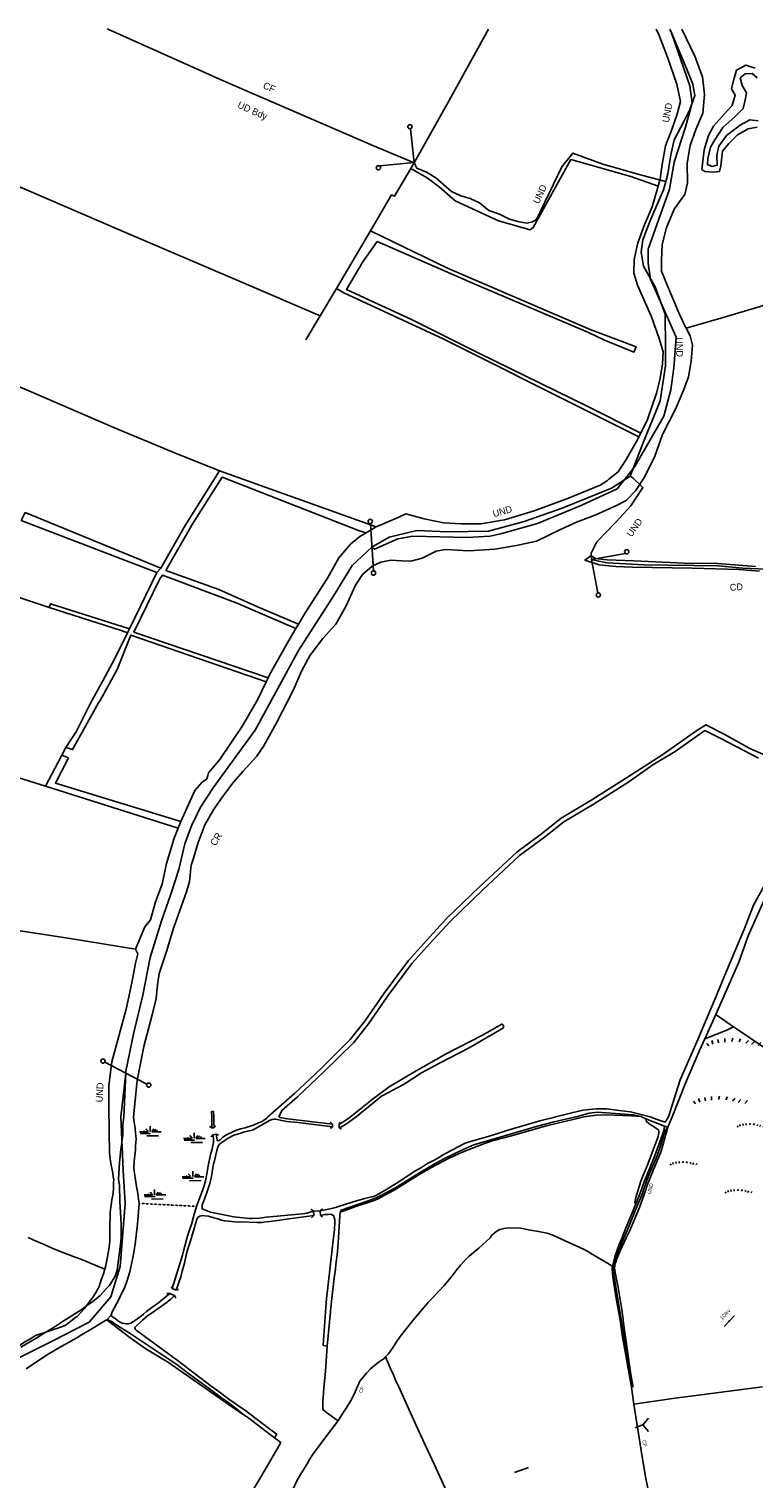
# Model space of a CAD drawing. Header units: metres. Extents: x 611948 to 1225781, y 656699 to 1316021.
# Tile 149 of 169: x 613065 to 613465, y 659243 to 660043. Entities that reach past the tile are written whole.
import ezdxf

# ---------------------------------------------------------------- set-up
doc = ezdxf.new("R2010")
doc.units = ezdxf.units.M
doc.linetypes.add('4696-07$0$PECK', pattern=[0.2, 0.1, -0.1])
for name, color, linetype in [('4696-07$0$GEN_LIN_D', 253, 'Continuous'), ('4696-07$0$GEN_PCK_D', 253, '4696-07$0$PECK'), ('4696-07$0$LAND_SYMB', 253, 'Continuous'), ('4696-07$0$POLE_SYMB', 253, 'Continuous'), ('4696-07$0$TOWNLAND', 253, 'Continuous'), ('4696-07$0$WATER_FTR', 253, 'Continuous'), ('4696-A$0$BDY_SYM', 253, 'Continuous'), ('4696-A$0$GEN_LIN_D', 253, 'Continuous'), ('4696-A$0$LAND_SYMB', 253, 'Continuous'), ('4696-A$0$MUNICIPAL', 253, 'Continuous'), ('4696-A$0$PARISH', 253, 'Continuous'), ('4696-A$0$TOWNLAND', 253, 'Continuous'), ('4696-A$0$WATER_FTR', 253, 'Continuous')]:
    doc.layers.add(name, color=color, linetype=linetype)
doc.styles.add('4696-07$0$STANDARD', font='txt')
doc.styles.add('4696-A$0$STANDARD', font='txt')

# ---------------------------------------------------------------- blocks, each defined once
blk = doc.blocks.new('4696-07$0$36', base_point=(144.988486, 310.919762))
blk.add_line((140.875383, 310.92339), (149.050238, 310.92339))
at = {"const_width": 0.539928}
blk.add_lwpolyline([(144.673376, 310.923808, 1), (145.213304, 310.923808, 1)], format="xyb", close=True, dxfattribs=at)
blk = doc.blocks.new('4696-07$0$26', base_point=(147.987073, 309.748732))
for p, q in [((148.859709, 311.899355), (148.559919, 310.99998)), ((141.664701, 310.500325), (142.264286, 309.80081)), ((143.097041, 311.29977), (143.396834, 310.300465)), ((144.762551, 311.566252), (144.962414, 310.666877)), ((146.627924, 311.832735), (146.627924, 310.833427)), ((151.024874, 311.732805), (150.625151, 310.933357)), ((153.156729, 311.29977), (152.457214, 310.600257)), ((154.722309, 310.96667), (154.022794, 310.167222)), ((156.554371, 310.700187), (155.854856, 309.900742))]:
    blk.add_line(p, q)
blk = doc.blocks.new('4696-07$0$24', base_point=(148.742646, 308.54598))
for p, q in [((148.738019, 309.135113), (148.783659, 312.069178)), ((142.941609, 308.97211), (147.596994, 308.97211)), ((143.192446, 308.085693), (148.977161, 308.085693)), ((145.680071, 309.080778), (145.132379, 309.515455)), ((147.642634, 309.135113), (146.319044, 310.602145)), ((146.958019, 306.744393), (153.393401, 306.798728)), ((149.696479, 309.135113), (150.791864, 310.54781)), ((149.696479, 308.97211), (154.853914, 308.97211)), ((150.746224, 309.298118), (151.932889, 310.330473)), ((152.024171, 309.243783), (152.754429, 309.787128))]:
    blk.add_line(p, q)
blk = doc.blocks.new('4696-07$0$37', base_point=(145.909475, 308.83511))
blk.add_line((145.962562, 308.791096), (150.424369, 308.791096))
at = {"const_width": 0.51646}
blk.add_lwpolyline([(145.704332, 308.791096, 1), (146.220792, 308.791096, 1)], format="xyb", close=True, dxfattribs=at)
blk = doc.blocks.new('4696-07$0$30', base_point=(144.876269, 313.485642))
blk.add_line((144.905875, 313.497659), (149.765037, 313.497659))
blk = doc.blocks.new('4696-07')
at = {"layer": '4696-07$0$GEN_LIN_D', "flags": 128}
for points in [[(612749.904, 659161.965), (612750.427, 659171.822), (612763.865, 659183.607), (612813.375, 659218.832), (612830.558, 659229.626), (612866.95, 659247.635), (612917.451, 659260.389), (612930.999, 659263.914), (612985.345, 659282.914), (613030.504, 659295.691), (613077.966, 659319.295), (613098.012, 659329.649), (613110.018, 659343.637), (613115.195, 659360.379), (613117.894, 659395.053), (613116.792, 659413.447), (613115.415, 659442.988)], [(613106.635, 659358.799), (613098.177, 659362.31), (613096.588, 659363.074), (613092.047, 659364.987), (613090.321, 659365.529), (613085.039, 659367.473), (613077.968, 659370.32), (613073.183, 659372.53), (613067.537, 659374.932), (613064.441, 659376.34)], [(613164.358, 659437.623), (613165.667, 659436.877)], [(613166.926, 659436.99), (613167.916, 659438.001)], [(613230.967, 659440.144), (613232.241, 659438.897)], [(613232.135, 659437.476), (613231.065, 659436.505)], [(613236.511, 659439.923), (613235.844, 659438.655)], [(613370.767, 659442.987), (613364.843, 659441.412), (613355.484, 659439.214), (613349.419, 659437.669), (613330.949, 659432.454), (613320.915, 659429.768), (613316.609, 659428.382), (613306.925, 659424.78), (613301.966, 659422.648), (613296.054, 659419.904), (613286.764, 659415.005), (613280.957, 659411.684), (613266.25, 659402.507), (613260.741, 659399.449), (613257.398, 659397.753), (613254.69, 659396.624), (613245.121, 659393.443), (613236.372, 659390.39)], [(613417.038, 659437.181), (613413.316, 659424.039), (613409.906, 659415.421), (613409.026, 659413.471), (613408.658, 659412.348), (613406.313, 659407.082), (613405.325, 659404.03), (613404.959, 659402.626), (613401.502, 659392.808), (613396.054, 659380.188), (613394.684, 659377.272), (613394.036, 659376.085), (613391.77, 659370.961), (613390.926, 659369.371), (613389.015, 659364.67), (613388.51, 659363.184), (613388.06, 659362.24), (613387.819, 659360.557), (613387.748, 659359.656), (613388.074, 659357.139), (613389.682, 659348.793), (613391.67, 659336.732), (613392.488, 659331.159), (613392.71, 659329.021), (613394.794, 659313.6), (613396.517, 659301.956), (613397.108, 659298.881), (613397.582, 659295.665), (613397.899, 659294.088), (613396.961, 659293.858)], [(613399.4, 659394.866), (613401.817, 659400.893), (613404.247, 659407.56), (613405.611, 659411.055), (613409.416, 659420.177), (613410.486, 659423.048), (613414.099, 659433.249), (613415.01, 659436.079), (613415.293, 659437.682)], [(613405.008, 659441.735), (613402.595, 659442.987)], [(613415.293, 659437.682), (613405.008, 659441.735)], [(613415.293, 659437.682), (613417.038, 659437.181)], [(613417.038, 659437.181), (613419.149, 659441.944), (613419.519, 659442.986)], [(613165.32, 659431.832), (613166.289, 659432.923)], [(613168.124, 659433.322), (613169.33, 659432.855)], [(613235.943, 659436.816), (613237.07, 659436.108)], [(613220.171, 659391.961), (613221.703, 659390.856)], [(613221.703, 659390.856), (613225.462, 659391.056)], [(613226.671, 659392.109), (613225.462, 659391.056)], [(613236.372, 659390.39), (613236.152, 659388.487), (613235.521, 659376.118), (613234.961, 659368.531), (613234.015, 659361.439), (613233.763, 659358.816), (613233.074, 659353.928), (613231.567, 659341.289), (613229.288, 659316.38)], [(613386.56, 659360.403), (613387.784, 659365.698), (613390.252, 659372.545), (613391.503, 659375.419), (613394.054, 659381.967), (613397.586, 659390.345), (613399.4, 659394.866)], [(613221.949, 659388.418), (613220.701, 659387.245)], [(613225.608, 659388.576), (613226.637, 659387.728)], [(613386.56, 659360.403), (613384.686, 659361.624), (613376.233, 659366.536), (613371.984, 659369.152), (613370.656, 659369.878), (613354.334, 659377.348), (613353.088, 659377.875), (613350.62, 659378.689), (613349.396, 659378.977), (613344.826, 659379.789), (613341.12, 659380.35), (613335.145, 659381.647), (613327.946, 659381.432), (613326.727, 659381.299), (613324.391, 659380.754), (613323.696, 659380.387), (613322.206, 659379.391), (613320.104, 659377.548), (613319.039, 659376.217), (613314.838, 659372.272), (613312.877, 659370.491), (613308.812, 659367.147), (613307.444, 659365.912), (613304.969, 659363.506), (613302.774, 659361.102), (613300.345, 659358.076), (613297.701, 659354.547), (613293.709, 659349.925), (613284.967, 659340.511), (613282.614, 659337.825), (613276.51, 659330.56), (613269.48, 659321.744), (613267.136, 659318.338), (613265.581, 659315.921), (613262.979, 659312.253), (613262.288, 659311.386), (613261.477, 659310.537)], [(613396.961, 659293.858), (613391.918, 659322.671), (613390.713, 659330.68), (613388.394, 659343.759), (613387.625, 659348.551), (613386.505, 659356.042), (613386.388, 659359.601), (613386.56, 659360.403)], [(613143.423, 659349.304), (613143.815, 659348.167)], [(613142.463, 659345.533), (613140.783, 659345.395)], [(613145.115, 659344.36), (613145.751, 659342.867)], [(613146.085, 659347.232), (613147.342, 659347.605)], [(613107.769, 659330.885), (613111.037, 659328.299), (613120.535, 659321.137), (613125.534, 659317.489), (613129.221, 659315.027), (613141.723, 659307.477), (613143.657, 659306.197), (613166.793, 659289.917), (613180.777, 659280.242), (613182.812, 659278.942)], [(613229.288, 659316.38), (613228.273, 659302.606), (613227.39, 659293.275), (613227.259, 659290.513), (613227.044, 659288.13), (613226.943, 659286.309), (613226.954, 659281.528), (613228.932, 659279.908), (613234.699, 659275.548), (613235.124, 659275.092)], [(613261.477, 659310.537), (613260.605, 659309.707), (613257.409, 659307.354), (613253.225, 659303.929), (613250.791, 659301.282), (613247.195, 659297.064), (613244.109, 659289.99), (613242.129, 659286.089), (613240.184, 659282.787), (613238.273, 659279.986), (613235.124, 659275.092)], [(613338.301, 659134.926), (613337.355, 659137.296), (613327.211, 659160.316), (613325.959, 659163.343), (613323.943, 659168.623), (613314.315, 659192.007), (613313.061, 659195.294), (613311.317, 659199.317), (613310.575, 659201.45), (613309.673, 659203.52), (613304.573, 659214.749), (613299.858, 659225.642), (613297.057, 659231.394), (613294.042, 659238.504), (613288.429, 659251.007), (613279.364, 659270.276), (613268.527, 659294.448), (613266.993, 659297.672), (613265.557, 659301.058), (613263.98, 659304.501), (613261.477, 659310.537)], [(613398.34, 659284.51), (613396.961, 659293.858)], [(613398.34, 659284.51), (613421.192, 659287.652), (613469.197, 659293.918)], [(613200.253, 659265.843), (613192.491, 659271.663), (613186.016, 659276.636), (613182.812, 659278.942)], [(613426.969, 659181.63), (613426.112, 659183.18), (613423.517, 659188.434), (613421.059, 659193.81), (613417.246, 659202.651), (613413.108, 659211.87), (613412.285, 659214.002), (613409.896, 659222.459), (613408.424, 659227.364), (613406.687, 659234.567), (613404.935, 659243.391), (613402.888, 659255.352), (613398.34, 659284.51)], [(613235.124, 659275.092), (613229.539, 659267.832), (613221.217, 659256.422), (613219.602, 659253.985), (613218.227, 659251.609), (613214.548, 659245.729), (613212.606, 659242.108), (613210.572, 659237.705), (613209.618, 659235.135), (613208.073, 659231.758), (613207.059, 659229.327), (613203.131, 659220.524), (613200.978, 659215.98)], [(613139.836, 659155.984), (613144.315, 659163.712), (613153.337, 659178.911), (613161.619, 659192.341), (613182.813, 659227.471), (613188.886, 659237.857), (613191.775, 659242.649), (613202.111, 659260.381), (613203.641, 659263.219), (613200.253, 659265.843)]]:
    blk.add_lwpolyline(points, dxfattribs=at)
at = {"layer": '4696-07$0$GEN_PCK_D', "flags": 128}
blk.add_lwpolyline([(613125.673, 659395.163), (613157.29, 659393.514)], dxfattribs=at)
at = {"layer": '4696-07$0$TOWNLAND', "flags": 128}
for points in [[(613096.668, 659338.602), (613099.923, 659340.804), (613104.026, 659344.348), (613106.972, 659347.721), (613109.23, 659349.804), (613112.317, 659354.938), (613113.521, 659358.391), (613115.498, 659373.976), (613115.667, 659376.938), (613115.618, 659383.439), (613115.326, 659390.257), (613114.986, 659395.975), (613114.768, 659405.235), (613114.295, 659408.41), (613114.797, 659417.777), (613115.441, 659424.966), (613116.516, 659433.119), (613116.639, 659438.502), (613117.192, 659442.988)], [(613387.163, 659360.09), (613387.754, 659362.896), (613389.752, 659368.779), (613392.035, 659374.244), (613394.614, 659380.133), (613400.428, 659394.137), (613402.649, 659399.701), (613405.677, 659408.555), (613408.077, 659414.301), (613410.637, 659420.11), (613412.814, 659426.114), (613415.442, 659434.944), (613417.038, 659437.181)], [(613417.038, 659437.181), (613419.149, 659441.944), (613419.519, 659442.986)], [(613386.56, 659360.403), (613384.686, 659361.624), (613376.233, 659366.536), (613371.984, 659369.152), (613370.656, 659369.878), (613354.334, 659377.348), (613353.088, 659377.875), (613350.62, 659378.689), (613349.396, 659378.977), (613344.826, 659379.789), (613341.12, 659380.35), (613335.145, 659381.647), (613327.946, 659381.432), (613326.727, 659381.299), (613324.391, 659380.754), (613323.696, 659380.387), (613322.206, 659379.391), (613320.104, 659377.548), (613319.039, 659376.217), (613314.838, 659372.272), (613312.877, 659370.491), (613308.812, 659367.147), (613307.444, 659365.912), (613304.969, 659363.506), (613302.774, 659361.102), (613300.345, 659358.076), (613297.701, 659354.547), (613293.709, 659349.925), (613284.967, 659340.511), (613282.614, 659337.825), (613276.51, 659330.56), (613269.48, 659321.744), (613267.136, 659318.338), (613265.581, 659315.921), (613262.979, 659312.253), (613262.288, 659311.386), (613261.477, 659310.537)], [(613387.163, 659360.09), (613386.56, 659360.403)], [(613396.961, 659293.858), (613397.276, 659294.361), (613395.273, 659306.043), (613390.964, 659333.484), (613389.449, 659342.43), (613386.984, 659358.127), (613387.163, 659360.09)], [(613074.222, 659324.21), (613078.726, 659326.818), (613083.631, 659330.23), (613093.925, 659336.64), (613096.668, 659338.602)], [(613060.337, 659315.843), (613068.291, 659320.408), (613073.238, 659323.64), (613074.222, 659324.21)], [(613261.477, 659310.537), (613260.605, 659309.707), (613257.409, 659307.354), (613253.225, 659303.929), (613250.791, 659301.282), (613247.195, 659297.064), (613244.109, 659289.99), (613242.129, 659286.089), (613240.184, 659282.787), (613238.273, 659279.986), (613235.124, 659275.092)], [(613398.34, 659284.51), (613396.961, 659293.858)], [(613426.969, 659181.63), (613426.112, 659183.18), (613423.517, 659188.434), (613421.059, 659193.81), (613417.246, 659202.651), (613413.108, 659211.87), (613412.285, 659214.002), (613409.896, 659222.459), (613408.424, 659227.364), (613406.687, 659234.567), (613404.935, 659243.391), (613402.888, 659255.352), (613398.34, 659284.51)], [(613235.124, 659275.092), (613229.539, 659267.832), (613221.217, 659256.422), (613219.602, 659253.985), (613218.227, 659251.609), (613214.548, 659245.729), (613212.606, 659242.108), (613210.572, 659237.705), (613209.618, 659235.135), (613208.073, 659231.758), (613207.059, 659229.327), (613203.131, 659220.524), (613200.978, 659215.98)]]:
    blk.add_lwpolyline(points, dxfattribs=at)
at = {"layer": '4696-07$0$WATER_FTR', "flags": 128}
for points in [[(612749.904, 659161.965), (612750.427, 659171.822), (612763.865, 659183.607), (612813.375, 659218.832), (612830.558, 659229.626), (612866.95, 659247.635), (612917.451, 659260.389), (612930.999, 659263.914), (612985.345, 659282.914), (613030.504, 659295.691), (613077.966, 659319.295), (613098.012, 659329.649), (613110.018, 659343.637), (613115.195, 659360.379), (613117.894, 659395.053), (613116.792, 659413.447), (613115.415, 659442.988)], [(613106.635, 659358.799), (613107.193, 659360.906), (613107.953, 659364.734), (613108.879, 659369.845), (613109.27, 659372.61), (613109.414, 659374.172), (613109.522, 659377.193), (613109.443, 659380.873), (613109.665, 659390.257), (613110.634, 659397.07), (613111.236, 659400.616), (613111.503, 659403.82), (613111.493, 659406.661), (613111.658, 659408.122), (613111.34, 659409.84), (613111.078, 659411.898), (613110.111, 659416.288), (613109.868, 659418.486), (613109.634, 659419.804), (613109.299, 659423.101), (613109.052, 659435.142), (613109.056, 659440.522), (613108.91, 659442.988)], [(613125.673, 659395.163), (613124.688, 659401.658), (613124.159, 659404.393), (613123.08, 659411.884), (613122.764, 659413.38), (613122.672, 659414.54), (613122.93, 659418.543), (613123.525, 659424.711), (613123.622, 659426.952), (613123.944, 659430.577), (613123.146, 659437.91), (613122.787, 659439.747), (613122.492, 659442.988)], [(613232.135, 659437.476), (613213.327, 659439.739), (613207.079, 659440.393), (613203.431, 659441.035), (613201.686, 659441.457), (613200.845, 659441.568), (613199.825, 659441.557), (613198.927, 659441.408), (613197.89, 659441.037), (613196.199, 659440.159), (613191.427, 659437.348), (613188.065, 659435.552), (613185.311, 659434.983), (613183.176, 659434.421), (613181.601, 659433.984), (613177.713, 659432.723), (613174.669, 659431.15), (613170.835, 659428.65), (613169.983, 659427.84), (613169.568, 659427.336), (613169.194, 659426.712), (613168.519, 659424.304), (613166.986, 659417.987), (613166.656, 659417.063), (613166.14, 659414.737), (613165.529, 659410.07), (613164.63, 659406.14), (613164.181, 659405.014), (613163.137, 659401.643), (613161.601, 659397.406), (613160.664, 659395.215), (613160.413, 659394.332), (613160.269, 659392.811), (613160.396, 659392.112), (613164.956, 659390.339), (613165.919, 659390.069), (613175.039, 659388.365), (613177.726, 659387.753), (613186.458, 659386.805), (613187.699, 659386.758), (613191.896, 659387.082), (613195.692, 659387.502), (613215.698, 659389.332), (613217.016, 659389.526), (613217.974, 659389.757), (613221.703, 659390.856)], [(613165.583, 659442.987), (613165.595, 659438.017), (613165.667, 659436.877)], [(613166.926, 659436.99), (613166.737, 659439.788), (613166.704, 659442.987)], [(613168.124, 659433.322), (613168.346, 659431.304), (613168.662, 659429.767), (613169.122, 659429.732), (613169.721, 659429.878), (613170.198, 659430.164), (613171.565, 659431.478), (613173.371, 659432.777), (613174.087, 659433.185), (613179.284, 659435.5), (613181.418, 659436.202), (613183.97, 659436.909), (613188.974, 659438.563), (613191.682, 659439.751), (613193.038, 659440.185), (613194.211, 659440.878), (613195.957, 659442.177), (613196.628, 659442.987)], [(613202.533, 659442.987), (613203.435, 659442.596), (613206.262, 659441.945), (613207.625, 659441.739), (613232.241, 659438.897)], [(613225.462, 659391.056), (613231.871, 659392.264), (613234.443, 659393.03), (613240.144, 659394.971), (613245.488, 659396.628), (613250.096, 659397.896), (613253.768, 659398.715), (613254.865, 659399.027), (613256.418, 659399.683), (613261.289, 659402.515), (613268.186, 659406.748), (613272.32, 659409.353), (613277.644, 659412.889), (613279.929, 659414.294), (613281.819, 659415.333), (613284.6, 659417.123), (613286.351, 659418.122), (613288.897, 659419.429), (613294.107, 659422.405), (613298.363, 659424.73), (613304.69, 659428.078), (613305.944, 659428.57), (613312.665, 659430.622), (613316.175, 659431.579), (613323.853, 659433.88), (613328.219, 659435.286), (613346.527, 659440.66), (613353.987, 659442.619), (613355.084, 659442.987)], [(613232.241, 659438.897), (613232.135, 659437.476)], [(613242.119, 659442.987), (613241.387, 659442.275), (613240.176, 659441.402), (613237.95, 659439.898), (613235.844, 659438.655)], [(613235.844, 659438.655), (613235.943, 659436.816)], [(613235.943, 659436.816), (613237.177, 659437.349), (613238.389, 659438.142), (613241.151, 659439.971), (613245.321, 659442.987)], [(613366.466, 659442.987), (613362.336, 659441.926), (613354.474, 659440.144), (613345.137, 659437.724), (613315.082, 659428.946), (613310.179, 659427.375), (613306.233, 659425.813), (613300.68, 659423.254), (613297.396, 659421.599), (613295.345, 659420.717), (613288.801, 659417.168), (613279.199, 659411.445), (613266.558, 659403.651), (613264.769, 659402.592), (613259.855, 659400.02), (613256.293, 659398.221), (613251.87, 659396.495), (613237.039, 659391.478), (613236.372, 659390.39)], [(613399.4, 659394.866), (613399.036, 659395.222), (613398.812, 659395.6), (613399.503, 659398.368), (613402.188, 659407.358), (613403.219, 659410.229), (613406.011, 659416.781), (613411.73, 659432.123), (613412.147, 659434.289), (613412.18, 659435.029), (613411.832, 659435.725), (613411.086, 659436.358), (613408.95, 659437.836), (613407.4, 659438.68), (613405.426, 659440.06), (613405.101, 659440.515), (613405.008, 659441.735)], [(613399.4, 659394.866), (613401.817, 659400.893), (613404.247, 659407.56), (613405.611, 659411.055), (613409.416, 659420.177), (613410.486, 659423.048), (613414.099, 659433.249), (613415.01, 659436.079), (613415.293, 659437.682)], [(613405.008, 659441.735), (613402.595, 659442.987)], [(613415.293, 659437.682), (613405.008, 659441.735)], [(613407.376, 659442.987), (613411.273, 659441.421), (613415.57, 659439.926), (613417.338, 659442.986)], [(613415.293, 659437.682), (613417.038, 659437.181)], [(613417.038, 659437.181), (613419.149, 659441.944), (613419.519, 659442.986)], [(613157.29, 659393.514), (613159.069, 659398.499), (613161.094, 659403.801), (613161.615, 659405.568), (613162.113, 659407.673), (613163.331, 659413.527), (613163.688, 659415.792), (613164.922, 659422.066), (613165.636, 659424.554), (613166.512, 659428.764), (613166.548, 659431.045), (613166.289, 659432.923)], [(613165.667, 659436.877), (613166.407, 659436.885), (613166.926, 659436.99)], [(613166.289, 659432.923), (613168.124, 659433.322)], [(613110.203, 659333.431), (613110.277, 659334.032), (613110.607, 659334.975), (613113.177, 659339.763), (613114.94, 659343.323), (613115.741, 659345.132), (613117.074, 659347.687), (613118.169, 659350.118), (613118.694, 659351.525), (613120.393, 659357.403), (613122.323, 659365.986), (613123.332, 659372.698), (613123.636, 659374.281), (613124.677, 659383.754), (613125.673, 659395.163)], [(613143.815, 659348.167), (613149.521, 659366.671), (613149.979, 659368.777), (613151.907, 659375.778), (613152.834, 659378.93), (613154.405, 659383.547), (613155.674, 659388.402), (613157.29, 659393.514)], [(613221.703, 659390.856), (613221.949, 659388.418)], [(613225.608, 659388.576), (613225.462, 659391.056)], [(613229.288, 659316.38), (613227.102, 659316.877), (613227.253, 659319.639), (613228.523, 659337.796), (613228.952, 659342.642), (613229.567, 659348.85), (613232.45, 659373.246), (613233.232, 659380.695), (613233.454, 659384.378), (613233.476, 659386.079), (613233.182, 659387.357), (613232.853, 659388.253), (613232.085, 659388.925), (613231.263, 659389.156), (613229.803, 659389.121), (613228.024, 659388.962), (613225.608, 659388.576)], [(613236.372, 659390.39), (613236.152, 659388.487), (613235.521, 659376.118), (613234.961, 659368.531), (613234.015, 659361.439), (613233.763, 659358.816), (613233.074, 659353.928), (613231.567, 659341.289), (613229.288, 659316.38)], [(613221.949, 659388.418), (613208.045, 659386.632), (613200.654, 659385.554), (613194.381, 659384.767), (613193.182, 659384.695), (613190.582, 659384.687), (613182.097, 659384.918), (613180.417, 659384.88), (613178.335, 659384.999), (613172.788, 659385.52), (613171.044, 659385.942), (613168.995, 659386.681), (613166.791, 659387.118), (613163.86, 659388.048), (613161.856, 659388.367), (613160.515, 659388.413), (613158.978, 659388.096), (613158.383, 659387.71), (613157.512, 659386.76), (613156.568, 659383.31), (613156.063, 659381.884), (613153.707, 659373.878), (613152.621, 659370.586), (613151.773, 659367.535), (613150.589, 659362.222), (613149.316, 659357.707), (613148.548, 659354.659), (613146.085, 659347.232)], [(613096.668, 659338.602), (613100.254, 659343.589), (613101.118, 659345.118), (613101.888, 659346.126), (613102.337, 659347.172), (613103.026, 659348.239), (613103.493, 659349.404), (613104.676, 659352.997), (613105.902, 659356.251), (613106.635, 659358.799)], [(613110.203, 659333.431), (613110.388, 659332.973), (613111.597, 659332.165), (613113.392, 659330.724), (613114.359, 659330.074), (613116.27, 659329.134), (613118.473, 659328.797), (613119.494, 659328.788), (613121.032, 659329.024), (613124.766, 659331.544), (613126.929, 659333.127), (613128.08, 659334.02), (613129.745, 659335.557), (613132.662, 659337.768), (613136.335, 659340.387), (613140.42, 659343.751), (613142.463, 659345.533)], [(613145.115, 659344.36), (613143.651, 659342.845), (613143.096, 659342.419), (613142.403, 659341.712), (613141.628, 659341.203), (613140.993, 659340.636), (613136.169, 659337.165), (613134.044, 659335.762), (613131.204, 659333.732), (613130.211, 659333.142), (613127.415, 659330.711), (613123.394, 659326.948), (613123.237, 659326.666), (613123.221, 659326.266), (613123.406, 659325.808), (613123.951, 659325.333), (613146.471, 659308.727), (613165.325, 659294.422), (613168.973, 659291.82), (613174.984, 659287.143), (613181.733, 659282.553), (613183.647, 659281.372), (613193.086, 659274.049), (613197.562, 659270.676), (613201.432, 659267.876), (613200.253, 659265.843)], [(613142.463, 659345.533), (613145.115, 659344.36)], [(613146.085, 659347.232), (613143.815, 659348.167)], [(613074.222, 659324.21), (613077.821, 659325.369), (613080.293, 659326.074), (613084.777, 659327.742), (613088.766, 659330.805), (613090.193, 659332.06), (613091.345, 659332.873), (613095.679, 659337.299), (613096.668, 659338.602)], [(613107.769, 659330.885), (613110.203, 659333.431)], [(613107.769, 659330.885), (613110.203, 659333.431)], [(613063.303, 659303.871), (613068.468, 659307.387), (613072.083, 659309.825), (613074.587, 659311.372), (613080.47, 659314.974), (613091.21, 659320.928), (613093.872, 659322.657), (613099.559, 659325.937), (613106.735, 659330.333), (613107.769, 659330.885)], [(613182.812, 659278.942), (613180.007, 659281.254), (613175.228, 659284.904), (613170.915, 659287.919), (613162.869, 659293.936), (613157.044, 659298.176), (613152.024, 659301.924), (613146.436, 659306.306), (613136.566, 659312.724), (613120.572, 659323.338), (613112.353, 659328.613), (613110.681, 659329.815), (613108.77, 659330.755), (613107.769, 659330.885)], [(613019.969, 659298.715), (613021.591, 659298.452), (613023.153, 659298.388), (613023.832, 659298.435), (613026.387, 659298.921), (613029.4, 659299.613), (613031.135, 659300.192), (613034.281, 659301.586), (613037.048, 659302.915), (613038.44, 659303.689), (613039.789, 659304.744), (613041.438, 659305.862), (613048.475, 659310.017), (613052.212, 659312.356), (613054.22, 659313.518), (613056.087, 659314.798), (613060.163, 659317.141), (613061.97, 659318.4), (613065.79, 659320.501), (613068.551, 659322.25), (613074.222, 659324.21)], [(613200.253, 659265.843), (613192.491, 659271.663), (613186.016, 659276.636), (613182.812, 659278.942)]]:
    blk.add_lwpolyline(points, dxfattribs=at)
at = {"layer": '4696-07$0$LAND_SYMB'}
for name, p in [('4696-07$0$24', (613131.647, 659434.219)), ('4696-07$0$26', (613461.609, 659437.169)), ('4696-07$0$24', (613155.891, 659430.552)), ('4696-07$0$26', (613424.681, 659416.237)), ('4696-07$0$24', (613155.113, 659409.46)), ('4696-07$0$24', (613134.115, 659399.377)), ('4696-07$0$26', (613455.029, 659400.812))]:
    blk.add_blockref(name, p, dxfattribs=at)
at = {"layer": '4696-07$0$POLE_SYMB'}
for name, p, rotation in [('4696-07$0$36', (613450.97, 659330.294), 47.0970000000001), ('4696-07$0$37', (613403.202, 659273.039), 201.8890000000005), ('4696-07$0$30', (613403.202, 659273.039), 50.15900000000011), ('4696-07$0$30', (613403.202, 659273.039), 311.0000000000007), ('4696-07$0$36', (613336.449, 659248.171), 19.26100000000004)]:
    blk.add_blockref(name, p, dxfattribs=dict(at, rotation=rotation))
at = {"layer": '4696-07$0$POLE_SYMB', "style": '4696-07$0$STANDARD'}
blk.add_text('1OKv', height=2, rotation=46.70001, dxfattribs=at).set_placement((613447.068, 659330.777))
at = {"layer": '4696-07$0$TOWNLAND', "style": '4696-07$0$STANDARD'}
for s, rotation, p in [(' UND', 76.200016, (613407.433, 659399.451)), ('CF', 61.900013, (613248.227, 659290.234)), ('CF', -76.600016, (613402.912, 659264.435))]:
    blk.add_text(s, height=2, rotation=rotation, dxfattribs=at).set_placement(p)
blk = doc.blocks.new('4696-A$0$44', base_point=(141.365186, 309.573129))
for p, q in [((148.348947, 316.096464), (141.361145, 309.556587)), ((141.361145, 309.556587), (147.90133, 302.797619))]:
    blk.add_line(p, q)
for centre in [(148.337847, 316.685942), (148.36005, 302.427234)]:
    blk.add_circle(centre, 0.589583)
blk = doc.blocks.new('4696-A$0$26', base_point=(147.987073, 309.748732))
for p, q in [((148.859709, 311.899355), (148.559919, 310.99998)), ((141.664701, 310.500325), (142.264286, 309.80081)), ((143.097041, 311.29977), (143.396834, 310.300465)), ((144.762551, 311.566252), (144.962414, 310.666877)), ((146.627924, 311.832735), (146.627924, 310.833427)), ((151.024874, 311.732805), (150.625151, 310.933357)), ((153.156729, 311.29977), (152.457214, 310.600257)), ((154.722309, 310.96667), (154.022794, 310.167222)), ((156.554371, 310.700187), (155.854856, 309.900742))]:
    blk.add_line(p, q)
blk = doc.blocks.new('4696-A$0$43', base_point=(147.36021, 308.857352))
blk.add_line((153.849537, 308.848253), (140.769785, 308.848253))
for centre in [(140.180307, 308.837153), (154.439015, 308.859353)]:
    blk.add_circle(centre, 0.589583)
blk = doc.blocks.new('4696-A')
at = {"layer": '4696-A$0$GEN_LIN_D', "flags": 128}
for points in [[(613107.9, 660042.858), (613172.904, 660013.881), (613254.44, 659978.693), (613277.26, 659969.127)], [(613419.136, 660040.672), (613429.238, 660011.605), (613430.414, 660002.196), (613426.886, 659988.79), (613420.535, 659969.503), (613417.948, 659954.45), (613406.188, 659921.521), (613406.188, 659913.76), (613407.481, 659904.916), (613421.575, 659872.827), (613420.418, 659855.993), (613418.771, 659843.763), (613414.773, 659829.415), (613398.779, 659801.661), (613389.135, 659789.195), (613369.613, 659780.257), (613345.152, 659770.144), (613325.513, 659764.593), (613319.162, 659763.182), (613306.226, 659762.476), (613276.449, 659763.064), (613268.217, 659761.653), (613255.281, 659756.008), (613253.89, 659757.129)], [(613277.26, 659969.127), (613296.761, 660003.866), (613318.22, 660042.857)], [(613419.136, 660040.672), (613418.213, 660042.857)], [(613275.403, 659965.965), (613266.393, 659950.621), (613264.799, 659951.321), (613253.111, 659931.519)], [(613275.403, 659965.965), (613284.418, 659960.793), (613290.937, 659955.736), (613299.835, 659948.069), (613323.712, 659937.076), (613341.238, 659932.008), (613342.882, 659933.304), (613363.641, 659970.861), (613396.728, 659961.566), (613411.78, 659956.237)], [(613277.26, 659969.127), (613275.403, 659965.965)], [(613225.425, 659884.613), (613182.548, 659903.09), (613115.59, 659931.72), (613052.85, 659958.694)], [(613253.111, 659931.519), (613234.326, 659899.692)], [(613427.08, 659877.861), (613447.586, 659883.778), (613501.87, 659899.961), (613523.98, 659905.468), (613535.437, 659908.42)], [(613234.326, 659899.692), (613225.425, 659884.613)], [(613225.425, 659884.613), (613217.428, 659871.352)], [(613001.756, 659870.381), (613033.6, 659856.78), (613112.024, 659822.822), (613143.807, 659809.711), (613169.837, 659799.244)], [(613137.569, 659745.509), (613151.045, 659769.024), (613169.837, 659799.244)], [(613169.837, 659799.244), (613256.315, 659768.219)], [(612921.025, 659774.541), (613003.517, 659747.866), (613075.972, 659723.861)], [(613060.496, 659771.814), (613135.38, 659743.101)], [(613118.19, 659467.026), (613118.234, 659468.079), (613122.727, 659489.383), (613127.684, 659509.914), (613131.656, 659530.742), (613137.98, 659551.084), (613143.039, 659565.733), (613147.422, 659579.287), (613150.829, 659593.387), (613154.421, 659603.351), (613159.401, 659613.625), (613166.402, 659624.305), (613178.519, 659641.085), (613189.636, 659656.083), (613213.449, 659700.125), (613232.926, 659730.387), (613243.048, 659746.898), (613253.89, 659757.129)], [(613135.38, 659743.101), (613120.293, 659712.088)], [(613135.38, 659743.101), (613137.569, 659745.509)], [(613075.972, 659723.861), (613115.7, 659711.099), (613119.223, 659709.887)], [(613119.223, 659709.887), (613112.07, 659695.341), (613105.674, 659683.807), (613098.541, 659670.629), (613090.979, 659655.612), (613085.199, 659646.64)], [(613120.293, 659712.088), (613119.223, 659709.887)], [(613074.054, 659625.259), (613042.791, 659634.973), (612952.534, 659660.951)], [(613083.029, 659642.44), (613085.199, 659646.64)], [(613083.029, 659642.44), (613074.054, 659625.259)], [(613074.054, 659625.259), (613147.082, 659602.077)], [(613443.579, 659499.399), (613456.29, 659528.114), (613461.384, 659542.742), (613473.57, 659570.383), (613477.819, 659576.986), (613481.863, 659582.585), (613486.12, 659590.794), (613491.198, 659602.21), (613498.17, 659618.996)], [(613123.534, 659535.382), (613087.658, 659541.179), (613023.953, 659551.022), (612950.18, 659562.209), (612901.133, 659569.869)], [(613437.517, 659485.862), (613443.579, 659499.399)], [(613453.185, 659492.617), (613443.579, 659499.399)], [(613419.519, 659442.987), (613426.84, 659461.418), (613434.561, 659479.445), (613437.517, 659485.862)], [(613453.185, 659492.617), (613449.561, 659490.628), (613437.517, 659485.862)], [(613483.896, 659471.756), (613482.135, 659473.262), (613473.132, 659479.13), (613456.528, 659490.256), (613453.185, 659492.617)], [(613118.19, 659467.026), (613115.415, 659442.988)], [(613370.769, 659442.987), (613377.598, 659443.755), (613382.617, 659443.93), (613397.106, 659443.449), (613402.362, 659443.04)], [(613402.362, 659443.04), (613402.594, 659442.987)]]:
    blk.add_lwpolyline(points, dxfattribs=at)
at = {"layer": '4696-A$0$MUNICIPAL', "flags": 128}
for points in [[(613107.9, 660042.858), (613172.904, 660013.881), (613254.44, 659978.693), (613277.26, 659969.127)], [(613277.26, 659969.127), (613278.617, 659966.062), (613284.016, 659963.809), (613289.13, 659960.82), (613293.579, 659956.986), (613297.779, 659953.164), (613302.928, 659950.922), (613308.112, 659949.43), (613313.249, 659946.94), (613318.436, 659942.822), (613324.344, 659940.796), (613329.839, 659937.914), (613334.285, 659936.706), (613339.373, 659935.844), (613342.533, 659936.572), (613344.719, 659937.847), (613358.7, 659966.838), (613364.682, 659974.44), (613381.258, 659968.287), (613402.469, 659962.26), (613415.908, 659958.737)], [(613396.368, 659796.296), (613403.948, 659816.081), (613410.299, 659831.356), (613412.842, 659837.866), (613415.701, 659857.173), (613415.752, 659867.21), (613415.595, 659885.529), (613410.152, 659900.613), (613403.587, 659912.088), (613402.421, 659919.722), (613403.26, 659926.544), (613407.126, 659936.762), (613409.97, 659943.171), (613414.643, 659954.188), (613415.908, 659958.737)], [(613536.524, 659750.528), (613525.886, 659750.783), (613513.228, 659748.64), (613499.568, 659746.703), (613483.699, 659744.977), (613466.838, 659745.064), (613458.409, 659745.508), (613444.765, 659746.783), (613403.816, 659747.395), (613383.547, 659748.503), (613378.132, 659749.533), (613374.924, 659750.353), (613374.741, 659753.767), (613377.897, 659760.011), (613388.557, 659771.04), (613396.756, 659779.951), (613403.188, 659790.074), (613397.839, 659795.403), (613396.368, 659796.296)]]:
    blk.add_lwpolyline(points, dxfattribs=at)
at = {"layer": '4696-A$0$PARISH', "flags": 128}
for points in [[(613107.9, 660042.858), (613172.904, 660013.881), (613254.44, 659978.693), (613277.26, 659969.127)], [(613277.26, 659969.127), (613278.617, 659966.062), (613284.016, 659963.809), (613289.13, 659960.82), (613293.579, 659956.986), (613297.779, 659953.164), (613302.928, 659950.922), (613308.112, 659949.43), (613313.249, 659946.94), (613318.436, 659942.822), (613324.344, 659940.796), (613329.839, 659937.914), (613334.285, 659936.706), (613339.373, 659935.844), (613342.533, 659936.572), (613344.719, 659937.847), (613358.7, 659966.838), (613364.682, 659974.44), (613381.258, 659968.287), (613402.469, 659962.26), (613415.908, 659958.737)], [(613396.368, 659796.296), (613403.948, 659816.081), (613410.299, 659831.356), (613412.842, 659837.866), (613415.701, 659857.173), (613415.752, 659867.21), (613415.595, 659885.529), (613410.152, 659900.613), (613403.587, 659912.088), (613402.421, 659919.722), (613403.26, 659926.544), (613407.126, 659936.762), (613409.97, 659943.171), (613414.643, 659954.188), (613415.908, 659958.737)], [(613536.524, 659750.528), (613525.886, 659750.783), (613513.228, 659748.64), (613499.568, 659746.703), (613483.699, 659744.977), (613466.838, 659745.064), (613458.409, 659745.508), (613444.765, 659746.783), (613403.816, 659747.395), (613383.547, 659748.503), (613378.132, 659749.533), (613374.924, 659750.353), (613374.741, 659753.767), (613377.897, 659760.011), (613388.557, 659771.04), (613396.756, 659779.951), (613403.188, 659790.074), (613397.839, 659795.403), (613396.368, 659796.296)]]:
    blk.add_lwpolyline(points, dxfattribs=at)
at = {"layer": '4696-A$0$TOWNLAND', "flags": 128}
for points in [[(613107.9, 660042.858), (613172.904, 660013.881), (613254.44, 659978.693), (613277.26, 659969.127)], [(613415.908, 659958.737), (613417.097, 659963.008), (613418.757, 659973.438), (613420.605, 659981.659), (613426.08, 659992.271), (613429.122, 659998.478), (613431.973, 660006.092), (613430.801, 660012.521), (613427.035, 660021.976), (613419.136, 660040.672)], [(613419.136, 660040.672), (613418.213, 660042.857)], [(613277.26, 659969.127), (613278.617, 659966.062), (613284.016, 659963.809), (613289.13, 659960.82), (613293.579, 659956.986), (613297.779, 659953.164), (613302.928, 659950.922), (613308.112, 659949.43), (613313.249, 659946.94), (613318.436, 659942.822), (613324.344, 659940.796), (613329.839, 659937.914), (613334.285, 659936.706), (613339.373, 659935.844), (613342.533, 659936.572), (613344.719, 659937.847), (613358.7, 659966.838), (613364.682, 659974.44), (613381.258, 659968.287), (613402.469, 659962.26), (613415.908, 659958.737)], [(613396.368, 659796.296), (613403.948, 659816.081), (613410.299, 659831.356), (613412.842, 659837.866), (613415.701, 659857.173), (613415.752, 659867.21), (613415.595, 659885.529), (613410.152, 659900.613), (613403.587, 659912.088), (613402.421, 659919.722), (613403.26, 659926.544), (613407.126, 659936.762), (613409.97, 659943.171), (613414.643, 659954.188), (613415.908, 659958.737)], [(613253.89, 659757.129), (613263.454, 659762.601), (613278.779, 659766.286), (613295.587, 659765.447), (613318.173, 659765.833), (613337.773, 659771.253), (613358.889, 659778.672), (613386.046, 659789.574), (613396.368, 659796.296)], [(613536.524, 659750.528), (613525.886, 659750.783), (613513.228, 659748.64), (613499.568, 659746.703), (613483.699, 659744.977), (613466.838, 659745.064), (613458.409, 659745.508), (613444.765, 659746.783), (613403.816, 659747.395), (613383.547, 659748.503), (613378.132, 659749.533), (613374.924, 659750.353), (613374.741, 659753.767), (613377.897, 659760.011), (613388.557, 659771.04), (613396.756, 659779.951), (613403.188, 659790.074), (613397.839, 659795.403), (613396.368, 659796.296)], [(613118.19, 659467.026), (613118.234, 659468.079), (613122.727, 659489.383), (613127.684, 659509.914), (613131.656, 659530.742), (613137.98, 659551.084), (613143.039, 659565.733), (613147.422, 659579.287), (613150.829, 659593.387), (613154.421, 659603.351), (613159.401, 659613.625), (613166.402, 659624.305), (613178.519, 659641.085), (613189.636, 659656.083), (613213.449, 659700.125), (613232.926, 659730.387), (613243.048, 659746.898), (613253.89, 659757.129)], [(613443.579, 659499.399), (613456.29, 659528.114), (613461.384, 659542.742), (613473.57, 659570.383), (613477.819, 659576.986), (613481.863, 659582.585), (613486.12, 659590.794), (613491.198, 659602.21), (613498.17, 659618.996)], [(613437.517, 659485.862), (613443.579, 659499.399)], [(613419.519, 659442.987), (613426.84, 659461.418), (613434.561, 659479.445), (613437.517, 659485.862)], [(613117.192, 659442.988), (613118.19, 659467.026)]]:
    blk.add_lwpolyline(points, dxfattribs=at)
at = {"layer": '4696-A$0$WATER_FTR', "flags": 128}
for points in [[(613419.136, 660040.672), (613429.238, 660011.605), (613430.414, 660002.196), (613426.886, 659988.79), (613420.535, 659969.503), (613417.948, 659954.45), (613406.188, 659921.521), (613406.188, 659913.76), (613407.481, 659904.916), (613421.575, 659872.827), (613420.418, 659855.993), (613418.771, 659843.763), (613414.773, 659829.415), (613398.779, 659801.661), (613389.135, 659789.195), (613369.613, 659780.257), (613345.152, 659770.144), (613325.513, 659764.593), (613319.162, 659763.182), (613306.226, 659762.476), (613276.449, 659763.064), (613268.217, 659761.653), (613255.281, 659756.008), (613253.89, 659757.129)], [(613410.614, 660042.857), (613412.35, 660039.26), (613416.907, 660027.393), (613422.05, 660012.512), (613424.008, 660002.866), (613422.165, 659995.85), (613419.312, 659987.433), (613415.852, 659978.417), (613413.994, 659968.189), (613412.748, 659960.166), (613412.336, 659958.16), (613411.78, 659956.237)], [(613427.08, 659877.861), (613426.584, 659878.793), (613423.209, 659886.238), (613416.861, 659901.125), (613413.491, 659909.374), (613413.522, 659915.395), (613413.967, 659923.825), (613416.221, 659932.847), (613420.491, 659943.464), (613426.355, 659951.664), (613427.994, 659958.08), (613427.648, 659968.922), (613429.303, 659978.549), (613432.561, 659987.365), (613436.421, 659996.379), (613437.277, 660006.812), (613436.122, 660016.454), (613431.965, 660027.918), (613424.691, 660042.857)], [(613419.136, 660040.672), (613418.213, 660042.857)], [(613466.323, 659988.782), (613461.299, 659987.804), (613455.461, 659984.421), (613450.618, 659979.628), (613447.184, 659975.43), (613446.34, 659967.405), (613445.52, 659964.198), (613441.905, 659963.815), (613437.491, 659964.239), (613435.891, 659965.451), (613437.151, 659976.285), (613439.399, 659984.102), (613442.237, 659989.307), (613448.091, 659995.902), (613452.532, 660000.697), (613454.167, 660006.31), (613452.178, 660009.933), (613453.206, 660014.545), (613454.841, 660020.157), (613460.075, 660022.941), (613465.286, 660021.308)], [(613466.261, 660015.883), (613463.463, 660018.306), (613459.648, 660018.125), (613457.027, 660015.93), (613458.009, 660011.709), (613460.398, 660007.682), (613459.57, 660002.869), (613458.547, 659999.06), (613454.108, 659994.667), (613447.451, 659988.477), (613443, 659981.675), (613440.571, 659977.673), (613439.133, 659971.457), (613438.915, 659968.046), (613441.52, 659967.028), (613444.334, 659967.817), (613444.161, 659973.238), (613445.191, 659978.252), (613449.436, 659984.051), (613456.893, 659989.834), (613462.329, 659992.817), (613466.942, 659992.192)], [(613411.78, 659956.237), (613408.453, 659944.73), (613404.187, 659934.915), (613400.523, 659924.897), (613398.468, 659915.673), (613398.229, 659908.247), (613400.403, 659901.611), (613408.142, 659884.107), (613412.297, 659872.242), (613414.467, 659864.803), (613414.031, 659857.98), (613412.581, 659849.356), (613410.736, 659841.937), (613405.844, 659827.509), (613402.171, 659819.979)], [(613253.111, 659931.519), (613234.326, 659899.692)], [(613402.171, 659819.979), (613372.572, 659834.865), (613312.899, 659864.157), (613276.106, 659882.504), (613239.861, 659899.199), (613248.949, 659914.41), (613256.852, 659925.675), (613311.646, 659901.738), (613373.336, 659875.479), (613381.747, 659871.421), (613398.374, 659864.711), (613399.593, 659867.516), (613374.166, 659877.191), (613295.567, 659910.991), (613253.111, 659931.519)], [(613401.166, 659817.92), (613371.957, 659832.393), (613293.125, 659871.956), (613238.52, 659897.261), (613234.326, 659899.692)], [(613122.492, 659442.988), (613124.42, 659462.91), (613128.167, 659481.621), (613132.736, 659499.17), (613134.901, 659508.074), (613135.63, 659515.669), (613136.669, 659521.875), (613140.887, 659534.561), (613144.439, 659546.402), (613147.045, 659554.036), (613151.774, 659566.949), (613153.42, 659572.751), (613154.337, 659581.714), (613155.64, 659585.53), (613158.02, 659593.674), (613161.872, 659603.876), (613166.641, 659612.284), (613170.936, 659618.588), (613177.695, 659627.404), (613182.859, 659633.542), (613190.242, 659641.704), (613194.265, 659647.52), (613201.359, 659660.197), (613210.444, 659678.036), (613215.067, 659688.702), (613219.859, 659697.609), (613226.79, 659706.792), (613234.032, 659714.586), (613239.488, 659724.337), (613244.788, 659736.098), (613248.692, 659742.045), (613254.035, 659746.674), (613258.763, 659748.83), (613264.444, 659749.942), (613270.304, 659749.544), (613275.427, 659749.431), (613281.628, 659751.018), (613289.315, 659754.913), (613294.483, 659755.798), (613307.333, 659755.076), (613321.63, 659755.91), (613333.608, 659757.98), (613344.73, 659760.464), (613358.296, 659767.087), (613366.73, 659770.947), (613377.422, 659774.952), (613388.792, 659780.052), (613394.173, 659782.803), (613399.219, 659788.197), (613404.276, 659795.599), (613409.956, 659807.213), (613414.033, 659819.236), (613421.331, 659833.251), (613425.803, 659844.069), (613428.448, 659851.081), (613429.898, 659859.705), (613430.746, 659868.533), (613429.367, 659873.559), (613427.08, 659877.861)], [(613256.315, 659768.219), (613268.313, 659773.414), (613272.661, 659775.462), (613282.79, 659772.74), (613293.442, 659770.493), (613303.046, 659769.921), (613313.933, 659770.04), (613327.04, 659772.182), (613343.401, 659777.049), (613362.363, 659784.046), (613379.838, 659791.362), (613383.829, 659793.804), (613384.5, 659794.663), (613389.637, 659798.685), (613394.089, 659805.487), (613400.569, 659816.696), (613401.166, 659817.92)], [(613402.171, 659819.979), (613401.166, 659817.92)], [(613402.171, 659819.979), (613401.166, 659817.92)], [(613137.569, 659745.509), (613151.045, 659769.024), (613169.837, 659799.244)], [(613169.837, 659799.244), (613256.315, 659768.219)], [(613213.514, 659714.706), (613190.473, 659724.39), (613169.489, 659733.679), (613140.395, 659744.225), (613154.868, 659769.628), (613171.403, 659795.669), (613246.469, 659766.324), (613250.766, 659764.931)], [(613060.496, 659771.814), (613062.851, 659776.128), (613137.569, 659745.509)], [(613060.496, 659771.814), (613135.38, 659743.101)], [(613250.766, 659764.931), (613256.315, 659768.219)], [(613250.766, 659764.931), (613256.315, 659768.219)], [(613118.19, 659467.026), (613118.234, 659468.079), (613122.727, 659489.383), (613127.684, 659509.914), (613131.656, 659530.742), (613137.98, 659551.084), (613143.039, 659565.733), (613147.422, 659579.287), (613150.829, 659593.387), (613154.421, 659603.351), (613159.401, 659613.625), (613166.402, 659624.305), (613178.519, 659641.085), (613189.636, 659656.083), (613213.449, 659700.125), (613232.926, 659730.387), (613243.048, 659746.898), (613253.89, 659757.129)], [(613213.514, 659714.706), (613217.488, 659721.371), (613229.485, 659739.949), (613235.759, 659751.165), (613242.252, 659758.992), (613247.311, 659762.884), (613250.766, 659764.931)], [(613196.629, 659442.988), (613211.234, 659455.816), (613225.886, 659469.643), (613242.008, 659485.527), (613249.985, 659495.662), (613260.712, 659511.173), (613274.053, 659529.063), (613283.952, 659540.234), (613295.278, 659552.465), (613313.218, 659569.765), (613333.747, 659588.946), (613347.475, 659599.064), (613358.257, 659607.693), (613375.231, 659617.659), (613394.306, 659629.779), (613414.304, 659642.791), (613432.436, 659655.546), (613438.075, 659659.13), (613448.086, 659653.859), (613462.298, 659645.958), (613485.333, 659636.003)], [(613467.56, 659743.827), (613456.322, 659744.688), (613430.43, 659745.423), (613397.511, 659745.993), (613388.354, 659746.47), (613379.124, 659747.321), (613371.309, 659749.97), (613374.735, 659752.563), (613376.933, 659750.744), (613383.555, 659750.108), (613398.408, 659749.63), (613426.103, 659748.284), (613444.37, 659747.99), (613465.439, 659746.476)], [(613135.38, 659743.101), (613120.293, 659712.088)], [(613196.676, 659685.046), (613122.703, 659710.286), (613137.073, 659739.57), (613138.474, 659741.698), (613179.121, 659726.454), (613212.049, 659712.249)], [(613075.972, 659723.861), (613076.668, 659725.789), (613120.293, 659712.088)], [(613075.972, 659723.861), (613115.7, 659711.099), (613119.223, 659709.887)], [(613119.223, 659709.887), (613112.07, 659695.341), (613105.674, 659683.807), (613098.541, 659670.629), (613090.979, 659655.612), (613085.199, 659646.64)], [(613196.676, 659685.046), (613197.629, 659687.025), (613208.128, 659705.673), (613212.049, 659712.249)], [(613212.049, 659712.249), (613213.514, 659714.706)], [(613212.049, 659712.249), (613213.514, 659714.706)], [(613085.199, 659646.64), (613088.902, 659645.406), (613103.28, 659671.207), (613104.126, 659672.444), (613113.415, 659689.644), (613120.982, 659708.565), (613195.596, 659682.808)], [(613195.596, 659682.808), (613196.676, 659685.046)], [(613195.596, 659682.808), (613196.676, 659685.046)], [(613148.572, 659605.758), (613156.373, 659622.906), (613160.077, 659627.237), (613162.927, 659629.355), (613163.389, 659631.21), (613163.827, 659632.566), (613170.047, 659639.905), (613182.543, 659658.46), (613190.847, 659672.957), (613195.596, 659682.808)], [(613202.531, 659442.988), (613204.339, 659446.424), (613212.922, 659453.962), (613227.626, 659467.838), (613243.88, 659483.853), (613252.002, 659494.173), (613262.748, 659509.71), (613275.998, 659527.48), (613285.81, 659538.552), (613297.069, 659550.71), (613314.944, 659567.947), (613335.351, 659587.016), (613349.001, 659597.077), (613359.682, 659605.624), (613376.537, 659615.521), (613395.649, 659627.664), (613408.745, 659637.032), (613421.029, 659644.396), (613437.549, 659655.955), (613446.359, 659651.493), (613466.981, 659640.748)], [(613477.856, 659584.212), (613464.28, 659559.59), (613459.397, 659546.767), (613449.44, 659523.331), (613443.342, 659508.508), (613432.98, 659484.271), (613423.838, 659463.239), (613417.338, 659442.987)], [(613083.029, 659642.44), (613074.054, 659625.259)], [(613083.029, 659642.44), (613086.568, 659640.84), (613079.398, 659627.004), (613148.572, 659605.758)], [(613074.054, 659625.259), (613147.082, 659602.077)], [(613443.579, 659499.399), (613456.29, 659528.114), (613461.384, 659542.742), (613473.57, 659570.383), (613477.819, 659576.986), (613481.863, 659582.585), (613486.12, 659590.794), (613491.198, 659602.21), (613498.17, 659618.996)], [(613147.082, 659602.077), (613148.572, 659605.758)], [(613147.082, 659602.077), (613148.572, 659605.758)], [(613123.534, 659535.382), (613128.738, 659547.772), (613131.789, 659551.507), (613134.631, 659561.506), (613138.209, 659571.22), (613140.741, 659582.61), (613144.897, 659596.674), (613147.082, 659602.077)], [(613123.534, 659535.382), (613124.916, 659532.816), (613123.673, 659527.621), (613121.546, 659516.839), (613118.364, 659502.228), (613110.635, 659473.195), (613108.902, 659460.143), (613108.806, 659450.016), (613108.91, 659442.988)], [(613245.322, 659442.987), (613259.297, 659454.389), (613271.702, 659461.001), (613281.245, 659467.136), (613291.128, 659472.419), (613307.486, 659480.938), (613326.401, 659492.015), (613326.401, 659493.377), (613325.548, 659494.059), (613314.814, 659487.924), (613294.877, 659477.701), (613276.985, 659467.477), (613263.524, 659459.468), (613254.004, 659452.404), (613242.12, 659442.987)], [(613437.517, 659485.862), (613443.579, 659499.399)], [(613419.519, 659442.987), (613426.84, 659461.418), (613434.561, 659479.445), (613437.517, 659485.862)], [(613118.19, 659467.026), (613115.415, 659442.988)], [(613166.704, 659442.988), (613166.671, 659445.841), (613165.503, 659445.818), (613165.583, 659442.988)], [(613407.375, 659442.987), (613396.491, 659445.578), (613390.234, 659446.468), (613383.414, 659447.237), (613377.524, 659447.331), (613370.293, 659446.565), (613355.085, 659442.987)], [(613366.467, 659442.987), (613373.704, 659444.958), (613378.325, 659445.535), (613398.081, 659444.024), (613402.362, 659443.04)], [(613402.362, 659443.04), (613402.594, 659442.987)]]:
    blk.add_lwpolyline(points, dxfattribs=at)
at = {"layer": '4696-A$0$BDY_SYM', "xscale": 2, "yscale": 2}
for name, p, rotation in [('4696-A$0$44', (613277.26, 659969.127), 142.4100000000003), ('4696-A$0$43', (613253.89, 659757.129), 93.47400000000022), ('4696-A$0$44', (613374.924, 659750.353), 326.6750000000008), ('4696-A$0$43', (613118.19, 659467.026), 152.2600000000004)]:
    blk.add_blockref(name, p, dxfattribs=dict(at, rotation=rotation))
at = {"layer": '4696-A$0$LAND_SYMB', "xscale": 2, "yscale": 2}
for p in [(613451.133, 659481.911), (613443.823, 659449.972)]:
    blk.add_blockref('4696-A$0$26', p, dxfattribs=at)
at = {"layer": '4696-A$0$MUNICIPAL', "xscale": 2, "yscale": 2}
for p, rotation in [((613277.26, 659969.127), 142.4100000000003), ((613374.924, 659750.353), 326.6750000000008)]:
    blk.add_blockref('4696-A$0$44', p, dxfattribs=dict(at, rotation=rotation))
at = {"layer": '4696-A$0$PARISH', "xscale": 2, "yscale": 2}
for p, rotation in [((613277.26, 659969.127), 142.4100000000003), ((613374.924, 659750.353), 326.6750000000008)]:
    blk.add_blockref('4696-A$0$44', p, dxfattribs=dict(at, rotation=rotation))
at = {"layer": '4696-A$0$TOWNLAND', "xscale": 2, "yscale": 2}
for name, p, rotation in [('4696-A$0$44', (613277.26, 659969.127), 142.4100000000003), ('4696-A$0$43', (613253.89, 659757.129), 93.47400000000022), ('4696-A$0$44', (613374.924, 659750.353), 326.6750000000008), ('4696-A$0$43', (613118.19, 659467.026), 152.2600000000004)]:
    blk.add_blockref(name, p, dxfattribs=dict(at, rotation=rotation))
at = {"layer": '4696-A$0$MUNICIPAL', "style": '4696-A$0$STANDARD'}
blk.add_text('UD Bdy', height=3.75, rotation=-23.800005, dxfattribs=at).set_placement((613179.457, 659999.612))
at = {"layer": '4696-A$0$PARISH', "style": '4696-A$0$STANDARD'}
blk.add_text('UD Bdy', height=3.75, rotation=-23.800005, dxfattribs=at).set_placement((613179.457, 659999.612))
at = {"layer": '4696-A$0$TOWNLAND', "style": '4696-A$0$STANDARD'}
for s, rotation, p in [('CF', -24.200005, (613193.512, 660010.4)), ('UND', 79.700017, (613417.621, 659991.045)), ('UND', 65.100014, (613345.91, 659946.058)), ('UND', -89.300019, (613421.575, 659872.827)), ('UND', 15.600003, (613321.12, 659773.549)), ('UND', 54.900011, (613397.087, 659762.401)), ('CD', 4.600001, (613451.365, 659732.93)), ('CR', 57.600012, (613167.638, 659591.977)), ('UND', 86.800018, (613105.379, 659450.833))]:
    blk.add_text(s, height=3.75, rotation=rotation, dxfattribs=at).set_placement(p)
blk = doc.blocks.new('OS Mapping')
for name in ['4696-A', '4696-07']:
    blk.add_blockref(name, (0, 0))

msp = doc.modelspace()

# ---------------------------------------------------------------- block references
msp.add_blockref('OS Mapping', (0, 0))

doc.saveas('drawing.dxf')
